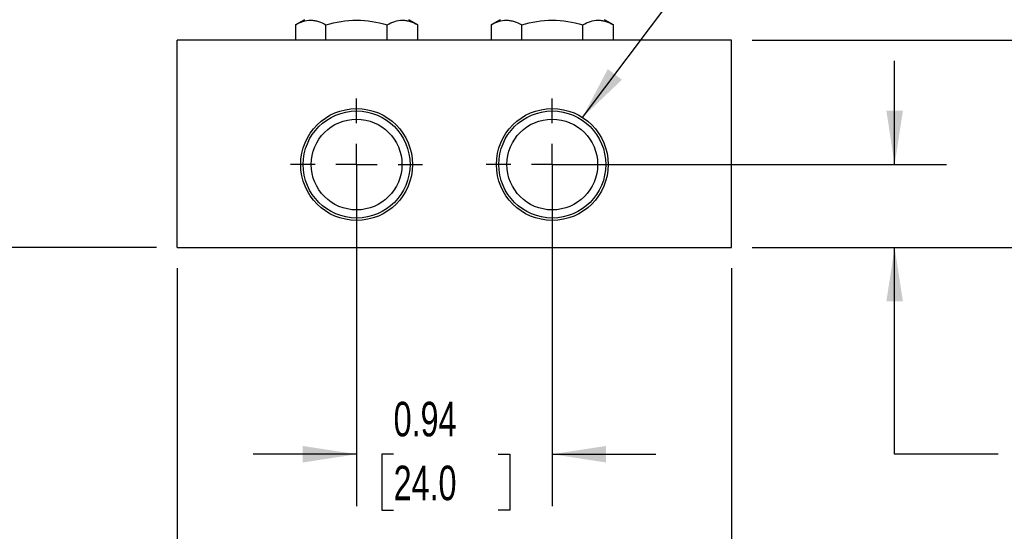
# Model space of a CAD drawing. Header units: inches. Extents: x 0.5 to 21.5, y 0.5 to 16.5.
# Tile 3 of 15: x 3.5 to 8.2, y 4 to 6.5. Entities that reach past the tile are written whole.
import ezdxf

# ---------------------------------------------------------------- set-up
doc = ezdxf.new("R2010")
doc.units = ezdxf.units.IN
doc.header["$LTSCALE"] = 2
doc.header["$MEASUREMENT"] = 0
doc.linetypes.add('SLD-Center', pattern=[0.75, 0.6, -0.05, 0.05, -0.05])
doc.linetypes.add('SLD-Solid', pattern=[0])
doc.layers.add('CENTER', color=40, linetype='SLD-Center')
doc.layers.add('DIMENSIONS', color=140, linetype='SLD-Solid', lineweight=25)
doc.layers.add('TEXT', color=140, linetype='SLD-Solid', lineweight=25)
doc.styles.add('SLDTEXTSTYLE0', font='TXT', dxfattribs={"width": 0.7})
doc.dimstyles.new('SLDDIMSTYLE0', dxfattribs={"dimtxt": 0.169922, "dimasz": 0.26, "dimexe": 0, "dimexo": 0.0625, "dimgap": 0.04248, "dimtad": 0, "dimtih": 1, "dimtoh": 1, "dimrnd": 1e-09, "dimdsep": 46, "dimtxsty": 'SLDTEXTSTYLE0', "dimsah": 1, "dimcen": 0.09, "dimadec": 0, "dimazin": 2, "dimtfac": 1, "dimtmove": 0, "dimatfit": 0, "dimfxl": 0, "dimfrac": 2, "dimtolj": 1, "dimtzin": 12, "dimarcsym": 0})
doc.dimstyles.new('SLDDIMSTYLE1', dxfattribs={"dimtxt": 0.169922, "dimasz": 0.26, "dimexe": 0, "dimexo": 0.0625, "dimgap": 0.04248, "dimtad": 0, "dimtih": 1, "dimtoh": 1, "dimrnd": 1e-09, "dimzin": 12, "dimdsep": 46, "dimtxsty": 'SLDTEXTSTYLE0', "dimsah": 1, "dimcen": 0.09, "dimadec": 0, "dimazin": 3, "dimtfac": 1, "dimtofl": 0, "dimtmove": 0, "dimatfit": 3, "dimfxl": 0, "dimfrac": 2, "dimtolj": 1, "dimtzin": 12, "dimarcsym": 0})
doc.dimstyles.new('SLDDIMSTYLE4', dxfattribs={"dimtxt": 0.169922, "dimasz": 0.26, "dimexe": 0, "dimexo": 0.0625, "dimgap": 0.04248, "dimtad": 0, "dimtih": 1, "dimtoh": 1, "dimrnd": 1e-09, "dimzin": 0, "dimdsep": 46, "dimtxsty": 'SLDTEXTSTYLE0', "dimsah": 1, "dimcen": 0.09, "dimadec": 0, "dimazin": 0, "dimtfac": 1, "dimtmove": 0, "dimatfit": 0, "dimfxl": 0, "dimfrac": 2, "dimtolj": 1, "dimtzin": 12, "dimarcsym": 0})
doc.dimstyles.new('SLDDIMSTYLE5', dxfattribs={"dimtxt": 0.169922, "dimasz": 0.26, "dimexe": 0, "dimexo": 0.0625, "dimgap": 0.04248, "dimtad": 0, "dimtih": 1, "dimtoh": 1, "dimrnd": 1e-09, "dimzin": 4, "dimdsep": 46, "dimtxsty": 'SLDTEXTSTYLE0', "dimsah": 1, "dimcen": 0.09, "dimadec": 0, "dimazin": 1, "dimtfac": 1, "dimtmove": 0, "dimatfit": 0, "dimfxl": 0, "dimfrac": 2, "dimtolj": 1, "dimtzin": 12, "dimarcsym": 0})
doc.dimstyles.new('SLDDIMSTYLE6', dxfattribs={"dimtxt": 0.18, "dimasz": 0.26, "dimexe": 0, "dimexo": 0.0625, "dimgap": 0, "dimtad": 0, "dimtih": 1, "dimtoh": 1, "dimdec": 0, "dimrnd": 1e-09, "dimzin": 0, "dimdsep": 46, "dimtxsty": 'Standard', "dimsah": 1, "dimcen": 0.09, "dimadec": 0, "dimazin": 0, "dimtfac": 0.26, "dimtdec": 0, "dimtofl": 0, "dimtmove": 0, "dimatfit": 3, "dimfxl": 0, "dimfrac": 2, "dimtolj": 1, "dimtzin": 0, "dimarcsym": 0})

# ---------------------------------------------------------------- blocks, each defined once
blk = doc.blocks.new('_D')
at = {"layer": 'DIMENSIONS'}
for p, q in [((5.0878, 5.7046), (5.0878, 4.1571)), ((6.0328, 5.7046), (6.0328, 4.1571)), ((5.0878, 4.4071), (4.5878, 4.4071)), ((5.2666, 4.4071), (5.2096, 4.4071)), ((5.2096, 4.4071), (5.2096, 4.137)), ((5.7716, 4.4071), (5.8286, 4.4071)), ((5.8286, 4.4071), (5.8286, 4.137)), ((6.0328, 4.4071), (6.5328, 4.4071)), ((5.2096, 4.137), (5.2666, 4.137)), ((5.8286, 4.137), (5.7716, 4.137))]:
    blk.add_line(p, q, dxfattribs=at)
for points in [[(5.0878, 4.4071), (4.8278, 4.4471), (4.8278, 4.3671)], [(6.0328, 4.4071), (6.2928, 4.3671), (6.2928, 4.4471)]]:
    blk.add_solid(points, dxfattribs=at)
at = {"layer": 'DIMENSIONS', "char_height": 0.16667, "attachment_point": 1, "style": 'SLDTEXTSTYLE0'}
for s, insert in [('0.94', (5.2666, 4.66)), ('24.0', (5.2666, 4.3519))]:
    blk.add_mtext(s, dxfattribs=dict(at, insert=insert))
blk = doc.blocks.new('_D_1')
at = {"layer": 'DIMENSIONS'}
for p, q in [((4.2218, 5.3046), (4.2218, 3.2122)), ((6.8988, 5.3046), (6.8988, 3.2122)), ((4.2218, 3.4622), (5.0363, 3.4622)), ((5.2666, 3.4622), (5.2096, 3.4622)), ((5.2096, 3.4622), (5.2096, 3.1922)), ((5.7716, 3.4622), (5.8286, 3.4622)), ((5.8286, 3.4622), (5.8286, 3.1922)), ((6.8988, 3.4622), (6.0018, 3.4622)), ((5.2096, 3.1922), (5.2666, 3.1922)), ((5.8286, 3.1922), (5.7716, 3.1922))]:
    blk.add_line(p, q, dxfattribs=at)
for points in [[(4.2218, 3.4622), (4.4818, 3.4222), (4.4818, 3.5022)], [(6.8988, 3.4622), (6.6388, 3.5022), (6.6388, 3.4222)]]:
    blk.add_solid(points, dxfattribs=at)
at = {"layer": 'DIMENSIONS', "char_height": 0.16667, "attachment_point": 1, "style": 'SLDTEXTSTYLE0'}
for s, insert in [('2.68', (5.2666, 3.7151)), ('68.0', (5.2666, 3.407))]:
    blk.add_mtext(s, dxfattribs=dict(at, insert=insert))
blk = doc.blocks.new('_D_4')
at = {"layer": 'DIMENSIONS'}
for p, q in [((7.6862, 5.8046), (7.6862, 6.3046)), ((6.1328, 5.8046), (7.9362, 5.8046)), ((6.9988, 5.4046), (7.9362, 5.4046)), ((7.6862, 4.4071), (7.6862, 5.4046)), ((8.1862, 4.4071), (7.6862, 4.4071)), ((8.4926, 4.4071), (8.4355, 4.4071)), ((8.4355, 4.4071), (8.4355, 4.137)), ((8.9975, 4.4071), (9.0546, 4.4071)), ((9.0546, 4.4071), (9.0546, 4.137)), ((8.4355, 4.137), (8.4926, 4.137)), ((9.0546, 4.137), (8.9975, 4.137))]:
    blk.add_line(p, q, dxfattribs=at)
for points in [[(7.6862, 5.8046), (7.7262, 6.0646), (7.6462, 6.0646)], [(7.6862, 5.4046), (7.6462, 5.1446), (7.7262, 5.1446)]]:
    blk.add_solid(points, dxfattribs=at)
at = {"layer": 'DIMENSIONS', "char_height": 0.16667, "attachment_point": 1, "style": 'SLDTEXTSTYLE0'}
for s, insert in [('0.40', (8.4926, 4.66)), ('10.2', (8.4926, 4.3519))]:
    blk.add_mtext(s, dxfattribs=dict(at, insert=insert))
blk = doc.blocks.new('_D_5')
at = {"layer": 'DIMENSIONS'}
for p, q in [((4.6134, 8.13), (2.7061, 8.13)), ((2.9561, 8.13), (2.9561, 6.9438)), ((2.7037, 6.6357), (2.6466, 6.6357)), ((2.6466, 6.6357), (2.6466, 6.3656)), ((3.2086, 6.6357), (3.2657, 6.6357)), ((3.2657, 6.6357), (3.2657, 6.3656)), ((2.6466, 6.3656), (2.7037, 6.3656)), ((2.9561, 5.4046), (2.9561, 6.3276)), ((3.2657, 6.3656), (3.2086, 6.3656)), ((4.1218, 5.4046), (2.7061, 5.4046))]:
    blk.add_line(p, q, dxfattribs=at)
for points in [[(2.9561, 8.13), (2.9161, 7.8739), (2.9961, 7.8739)], [(2.9561, 5.4046), (2.9961, 5.6607), (2.9161, 5.6607)]]:
    blk.add_solid(points, dxfattribs=at)
at = {"layer": 'DIMENSIONS', "char_height": 0.16667, "attachment_point": 1, "style": 'SLDTEXTSTYLE0'}
for s, insert in [('2.77', (2.7037, 6.8886)), ('70.3', (2.7037, 6.5805))]:
    blk.add_mtext(s, dxfattribs=dict(at, insert=insert))
blk = doc.blocks.new('_D_6')
at = {"layer": 'DIMENSIONS'}
for p, q in [((8.8602, 6.4046), (8.8602, 6.9046)), ((6.9988, 6.4046), (9.1102, 6.4046)), ((8.6077, 5.8911), (8.5507, 5.8911)), ((8.5507, 5.8911), (8.5507, 5.621)), ((9.1127, 5.8911), (9.1697, 5.8911)), ((9.1697, 5.8911), (9.1697, 5.621)), ((8.5507, 5.621), (8.6077, 5.621)), ((9.1697, 5.621), (9.1127, 5.621)), ((6.9988, 5.4046), (9.1102, 5.4046)), ((8.8602, 5.4046), (8.8602, 4.9046))]:
    blk.add_line(p, q, dxfattribs=at)
for points in [[(8.8602, 6.4046), (8.9002, 6.6646), (8.8202, 6.6646)], [(8.8602, 5.4046), (8.8202, 5.1446), (8.9002, 5.1446)]]:
    blk.add_solid(points, dxfattribs=at)
at = {"layer": 'DIMENSIONS', "char_height": 0.16667, "attachment_point": 1, "style": 'SLDTEXTSTYLE0'}
for s, insert in [('1.00', (8.6077, 6.144)), ('25.4', (8.6077, 5.8359))]:
    blk.add_mtext(s, dxfattribs=dict(at, insert=insert))
blk = doc.blocks.new('SW_CENTERMARKSYMBOL_0')
at = {"layer": 'CENTER', "color": 0}
for p, q in [((0, 0.2), (0, 0.319)), ((0, 0), (0, 0.1)), ((-0.2, 0), (-0.319, 0)), ((0, 0), (-0.1, 0)), ((0, 0), (0, -0.1)), ((0, 0), (0.1, 0)), ((0.2, 0), (0.319, 0)), ((0, -0.2), (0, -0.319))]:
    blk.add_line(p, q, dxfattribs=at)
blk = doc.blocks.new('SW_CENTERMARKSYMBOL_1')
at = {"layer": 'CENTER', "color": 0}
for p, q in [((0, 0.2), (0, 0.319)), ((0, 0), (0, 0.1)), ((-0.2, 0), (-0.319, 0)), ((0, 0), (-0.1, 0)), ((0, 0), (0, -0.1)), ((0, 0), (0.1, 0)), ((0.2, 0), (0.319, 0)), ((0, -0.2), (0, -0.319))]:
    blk.add_line(p, q, dxfattribs=at)

msp = doc.modelspace()

# ---------------------------------------------------------------- linework, layer by layer
for p, q in [((4.8358, 6.503), (4.7923, 6.4779)), ((4.7923, 6.4779), (4.7923, 6.4046)), ((4.94, 6.4046), (4.94, 6.4779)), ((5.2355, 6.4046), (5.2355, 6.4779)), ((5.3833, 6.4779), (5.3397, 6.503)), ((5.3833, 6.4046), (5.3833, 6.4779)), ((5.7808, 6.503), (5.7373, 6.4779)), ((5.7373, 6.4779), (5.7373, 6.4046)), ((5.885, 6.4046), (5.885, 6.4779)), ((6.1805, 6.4046), (6.1805, 6.4779)), ((6.3283, 6.4779), (6.2847, 6.503)), ((6.3283, 6.4046), (6.3283, 6.4779)), ((4.2218, 5.4046), (4.2218, 6.4046)), ((6.8988, 6.4046), (4.2218, 6.4046)), ((6.8988, 5.4046), (6.8988, 6.4046)), ((4.2218, 5.4046), (6.8988, 5.4046))]:
    msp.add_line(p, q)
for centre, radius in [((5.0878, 5.8046), 0.2699), ((5.0878, 5.8046), 0.2582), ((6.0328, 5.8046), 0.2699), ((6.0328, 5.8046), 0.2582), ((5.0878, 5.8046), 0.219), ((6.0328, 5.8046), 0.219)]:
    msp.add_circle(centre, radius)
for points, knots in [([(4.7923, 6.4779), (4.8043, 6.4849), (4.8165, 6.4906), (4.841, 6.4986), (4.8534, 6.5007), (4.8723, 6.5008), (4.8786, 6.5002), (4.8911, 6.4981), (4.8973, 6.4966), (4.9158, 6.4906), (4.9279, 6.4849), (4.94, 6.4779)], [0, 0, 0, 0, 0.25, 0.25, 0.5, 0.5, 0.625, 0.625, 0.75, 0.75, 1, 1, 1, 1]), ([(4.94, 6.4779), (4.9883, 6.4918), (5.0373, 6.5008), (5.1382, 6.5008), (5.1872, 6.4918), (5.2355, 6.4779)], [0, 0, 0, 0, 0.5, 0.5, 1, 1, 1, 1]), ([(5.2355, 6.4779), (5.2476, 6.4849), (5.2597, 6.4906), (5.2843, 6.4986), (5.2967, 6.5007), (5.3155, 6.5008), (5.3218, 6.5002), (5.3343, 6.4981), (5.3405, 6.4966), (5.359, 6.4906), (5.3712, 6.4849), (5.3833, 6.4779)], [0, 0, 0, 0, 0.25, 0.25, 0.5, 0.5, 0.625, 0.625, 0.75, 0.75, 1, 1, 1, 1]), ([(5.7373, 6.4779), (5.7493, 6.4849), (5.7615, 6.4906), (5.786, 6.4986), (5.7984, 6.5007), (5.8173, 6.5008), (5.8236, 6.5002), (5.8361, 6.4981), (5.8423, 6.4966), (5.8608, 6.4906), (5.8729, 6.4849), (5.885, 6.4779)], [0, 0, 0, 0, 0.25, 0.25, 0.5, 0.5, 0.625, 0.625, 0.75, 0.75, 1, 1, 1, 1]), ([(5.885, 6.4779), (5.9333, 6.4918), (5.9823, 6.5008), (6.0832, 6.5008), (6.1322, 6.4918), (6.1805, 6.4779)], [0, 0, 0, 0, 0.5, 0.5, 1, 1, 1, 1]), ([(6.1805, 6.4779), (6.1926, 6.4849), (6.2047, 6.4906), (6.2293, 6.4986), (6.2417, 6.5007), (6.2605, 6.5008), (6.2668, 6.5002), (6.2793, 6.4981), (6.2855, 6.4966), (6.304, 6.4906), (6.3162, 6.4849), (6.3283, 6.4779)], [0, 0, 0, 0, 0.25, 0.25, 0.5, 0.5, 0.625, 0.625, 0.75, 0.75, 1, 1, 1, 1])]:
    msp.add_open_spline(points, degree=3, knots=knots)

# ---------------------------------------------------------------- block references
at = {"layer": 'CENTER'}
for name, p in [('SW_CENTERMARKSYMBOL_1', (5.0878, 5.8046)), ('SW_CENTERMARKSYMBOL_0', (6.0328, 5.8046))]:
    msp.add_blockref(name, p, dxfattribs=at)

# ---------------------------------------------------------------- dimensions: what is measured, and where the dimension line sits
at = {"layer": 'DIMENSIONS'}
for base, p1, p2, angle, dimstyle, picture, middle in [((2.9561, 8.13), (4.2218, 5.4046), (4.7134, 8.13), 90, 'SLDDIMSTYLE1', '_D_5', (2.9561, 6.6357)), ((8.8602, 6.4046), (6.8988, 5.4046), (6.8988, 6.4046), 90, 'SLDDIMSTYLE5', '_D_6', (8.8602, 5.8911)), ((7.6862, 5.8046), (6.8988, 5.4046), (6.0328, 5.8046), 90, 'SLDDIMSTYLE4', '_D_4', (7.6862, 4.4071)), ((6.8988, 3.4622), (4.2218, 5.4046), (6.8988, 5.4046), 0, 'SLDDIMSTYLE1', '_D_1', (5.5191, 3.4622))]:
    dim = msp.add_linear_dim(base=base, p1=p1, p2=p2, angle=angle, dimstyle=dimstyle, dxfattribs=at)
    dim.commit()
    dim.dimension.update_dxf_attribs({"geometry": picture, "text_midpoint": middle, "dimtype": 160})
dim = msp.add_linear_dim(base=(5.0877651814, 4.4071091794), p1=(6.0327651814, 5.8046019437), p2=(5.0877651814, 5.8046019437), dimstyle='SLDDIMSTYLE0', dxfattribs=at)
dim.commit()
dim.dimension.update_dxf_attribs({"geometry": '_D', "text_midpoint": (5.5190901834, 4.4071091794), "dimtype": 160})

# ---------------------------------------------------------------- leaders
at = {"layer": 'TEXT'}
msp.add_leader([(6.1785, 6.0317), (7.5983, 7.9151), (8.0983, 7.9151)], dimstyle='SLDDIMSTYLE6', dxfattribs=at)

doc.saveas('drawing.dxf')
